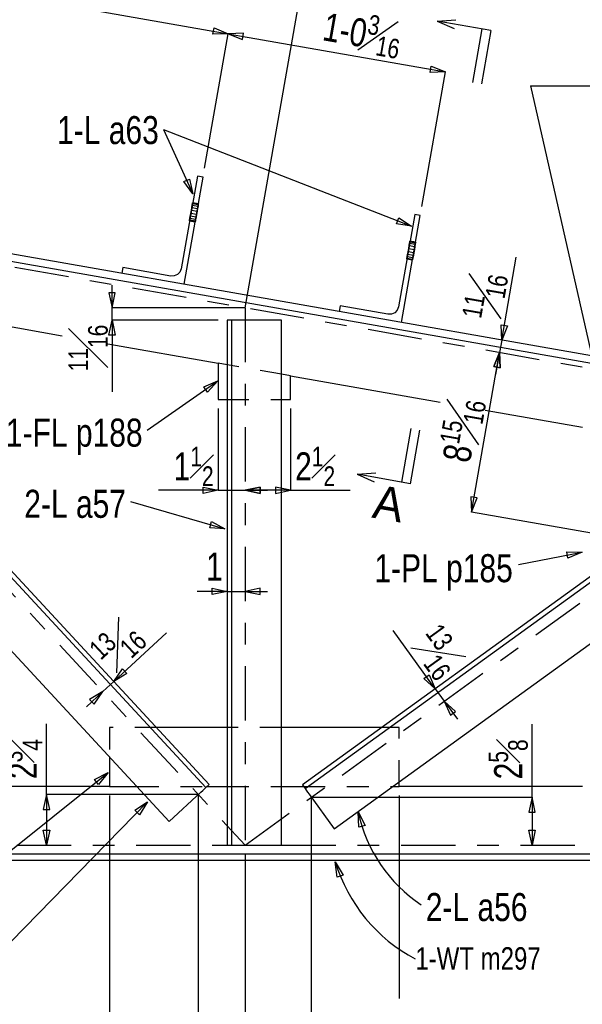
# Model space of a CAD drawing. Header units: inches. Extents: x -17.2 to 17.5, y -11.2 to 11.2.
# Tile 3 of 7: x -11.9 to -9.4, y 3 to 7.5. Entities that reach past the tile are written whole.
import ezdxf
from ezdxf.enums import TextEntityAlignment as Align

# ---------------------------------------------------------------- set-up
doc = ezdxf.new("R2010")
doc.units = ezdxf.units.IN
doc.header["$LTSCALE"] = 2.5
doc.header["$MEASUREMENT"] = 0
doc.linetypes.add('SDS2_5', pattern=[0.04, 0.02, -0.02])
doc.linetypes.add('SDS2_7', pattern=[0.175, 0.1, -0.025, 0.025, -0.025])
doc.layers.add('Layer_0', color=7, linetype='Continuous')
doc.layers.add('Outline', color=7, linetype='Continuous')
doc.styles.add('MTextWidth', font='txt', dxfattribs={"width": 0.8, "height": 0.2})

msp = doc.modelspace()

# ---------------------------------------------------------------- linework, layer by layer
at = {"color": 1, "linetype": 'Continuous'}
for p, q in [((-10.9079, 6.2246), (-10.5971, 7.9925)), ((-10.9079, 6.2246), (-10.5971, 7.9925)), ((-11.9447, 7.6539), (-10.9859, 7.4853)), ((-11.0948, 6.8663), (-10.9859, 7.4853)), ((-11.0948, 6.8663), (-10.9859, 7.4853)), ((-11.0564, 7.4827), (-11.0513, 7.5118)), ((-10.9859, 7.4853), (-11.0564, 7.4827)), ((-11.0513, 7.5118), (-10.9859, 7.4853)), ((-10.9155, 7.488), (-10.9859, 7.4853)), ((-10.9859, 7.4853), (-10.9206, 7.4589)), ((-10.9859, 7.4853), (-9.9859, 7.3096)), ((-10.9206, 7.4589), (-10.9155, 7.488)), ((-10.0948, 6.6905), (-9.9859, 7.3096)), ((-10.0564, 7.3069), (-10.0513, 7.336)), ((-9.9859, 7.3096), (-10.0564, 7.3069)), ((-10.0513, 7.336), (-9.9859, 7.3096)), ((-9.5948, 7.2461), (-9.2342, 5.6518)), ((-9.5948, 7.2461), (-8.7481, 7.2461)), ((-11.2831, 7.0442), (-10.1419, 6.5995)), ((-10.2114, 6.6108), (-10.2007, 6.6383)), ((-10.2007, 6.6383), (-10.1419, 6.5995)), ((-10.1419, 6.5995), (-10.2114, 6.6108)), ((-10.1419, 6.5995), (-10.1419, 6.5995)), ((-9.7274, 6.0759), (-9.6604, 6.4573)), ((-11.5207, 6.2246), (-11.5207, 6.328)), ((-11.5059, 6.2935), (-11.5354, 6.2935)), ((-11.5354, 6.2935), (-11.5207, 6.2246)), ((-11.5207, 6.2246), (-11.5059, 6.2935)), ((-11.5207, 6.1672), (-11.5207, 6.2246)), ((-10.9079, 6.2246), (-11.5207, 6.2246)), ((-11.5354, 6.0984), (-11.5207, 6.1672)), ((-11.0323, 6.1672), (-11.5207, 6.1672)), ((-11.5207, 6.1672), (-11.5207, 5.8369)), ((-11.5207, 6.1672), (-11.5059, 6.0984)), ((-9.7274, 6.0759), (-9.73, 6.1464)), ((-9.73, 6.1464), (-9.7009, 6.1412)), ((-9.7009, 6.1412), (-9.7274, 6.0759)), ((-11.5059, 6.0984), (-11.5354, 6.0984)), ((-9.7274, 6.0759), (-9.7374, 6.0189)), ((-9.7274, 6.0759), (-9.7274, 6.0759)), ((-9.8666, 5.2838), (-9.7374, 6.0189)), ((-9.7374, 6.0189), (-9.7639, 5.9536)), ((-9.7639, 5.9536), (-9.7374, 6.0189)), ((-9.7374, 6.0189), (-9.7553, 5.9171)), ((-9.7348, 5.9485), (-9.7374, 6.0189)), ((-9.7374, 6.0189), (-9.7374, 6.0189)), ((-9.7374, 6.0189), (-9.7348, 5.9485)), ((-9.7374, 6.0189), (-9.7374, 6.0189)), ((-9.7639, 5.9536), (-9.7348, 5.9485)), ((-9.7348, 5.9485), (-9.7639, 5.9536)), ((-11.0323, 5.7611), (-11.0323, 5.3843)), ((-10.699, 5.7611), (-10.699, 5.3843)), ((-11.1012, 5.3696), (-11.1012, 5.3991)), ((-11.1012, 5.3991), (-11.0323, 5.3843)), ((-10.839, 5.3991), (-10.9079, 5.3843)), ((-10.9079, 5.3843), (-10.839, 5.3991)), ((-10.839, 5.3696), (-10.839, 5.3991)), ((-10.839, 5.3991), (-10.839, 5.3696)), ((-10.699, 5.3843), (-10.7679, 5.3991)), ((-10.7679, 5.3991), (-10.7679, 5.3696)), ((-11.0323, 5.3843), (-11.3066, 5.3843)), ((-11.0323, 5.3843), (-11.1012, 5.3696)), ((-11.0323, 5.3843), (-10.9079, 5.3843)), ((-10.9079, 5.3843), (-10.8045, 5.3843)), ((-10.9079, 5.3843), (-10.839, 5.3696)), ((-10.9079, 5.3843), (-10.9079, 5.3843)), ((-10.699, 5.3843), (-10.9079, 5.3843)), ((-10.839, 5.3696), (-10.9079, 5.3843)), ((-10.9079, 5.3843), (-10.9079, 5.3843)), ((-10.7679, 5.3696), (-10.699, 5.3843)), ((-10.699, 5.3843), (-10.4246, 5.3843)), ((-9.8402, 5.3491), (-9.8692, 5.3542)), ((-9.8692, 5.3542), (-9.8666, 5.2838)), ((-9.8666, 5.2838), (-9.8402, 5.3491)), ((-9, 5.1315), (-9.8666, 5.2838)), ((-9.6506, 5.0434), (-9.3577, 5.0994)), ((-9.4226, 5.072), (-9.4282, 5.101)), ((-9.4282, 5.101), (-9.3577, 5.0994)), ((-9.3577, 5.0994), (-9.4226, 5.072)), ((-9.3577, 5.0994), (-9.3577, 5.0994)), ((-10.9906, 4.9193), (-11.1285, 4.9193)), ((-11.0595, 4.9046), (-11.0595, 4.9341)), ((-11.0595, 4.9341), (-10.9906, 4.9193)), ((-10.9906, 4.9193), (-11.0595, 4.9046)), ((-10.9906, 4.9193), (-10.9906, 4.9193)), ((-10.9906, 4.9193), (-10.9079, 4.9193)), ((-10.839, 4.9341), (-10.9079, 4.9193)), ((-10.9079, 4.9193), (-10.8045, 4.9193)), ((-10.9079, 4.9193), (-10.839, 4.9046)), ((-10.9079, 4.9193), (-10.9079, 4.9193)), ((-10.839, 4.9046), (-10.839, 4.9341)), ((-11.513, 4.5045), (-11.2707, 4.7291)), ((-10.0329, 4.4708), (-10.2266, 4.7385)), ((-11.513, 4.5045), (-11.4725, 4.5622)), ((-11.4525, 4.5405), (-11.513, 4.5045)), ((-11.4725, 4.5622), (-11.4525, 4.5405)), ((-10.0853, 4.518), (-10.0613, 4.5353)), ((-10.0613, 4.5353), (-10.0329, 4.4708)), ((-11.513, 4.5045), (-11.563, 4.4582)), ((-11.513, 4.5045), (-11.513, 4.5045)), ((-10.0329, 4.4708), (-10.0853, 4.518)), ((-11.563, 4.4582), (-11.6388, 4.3879)), ((-11.563, 4.4582), (-11.6236, 4.4222)), ((-11.6035, 4.4005), (-11.563, 4.4582)), ((-11.563, 4.4582), (-11.563, 4.4582)), ((-10.0329, 4.4708), (-10.0329, 4.4708)), ((-10.0329, 4.4708), (-9.9919, 4.4141)), ((-11.6236, 4.4222), (-11.6035, 4.4005)), ((-9.9919, 4.4141), (-9.9314, 4.3304)), ((-9.9919, 4.4141), (-9.9635, 4.3496)), ((-9.9396, 4.3669), (-9.9919, 4.4141)), ((-9.9919, 4.4141), (-9.9919, 4.4141)), ((-9.9635, 4.3496), (-9.9396, 4.3669)), ((-11.8223, 3.9843), (-11.8223, 4.3089)), ((-9.5876, 3.9716), (-9.5876, 4.3075)), ((-12.267, 3.0198), (-11.3569, 3.9506)), ((-11.8223, 3.9843), (-11.837, 3.9154)), ((-11.1236, 3.9843), (-11.8223, 3.9843)), ((-11.8075, 3.9154), (-11.8223, 3.9843)), ((-11.8223, 3.9843), (-11.8223, 3.7516)), ((-11.5323, 3.9796), (-11.5323, 2.4747)), ((-11.4156, 3.9116), (-11.3569, 3.9506)), ((-11.3569, 3.9506), (-11.3945, 3.891)), ((-11.3569, 3.9506), (-11.3569, 3.9506)), ((-11.1236, 3.9843), (-11.1236, 2.816)), ((-10.6037, 3.9716), (-10.6037, 2.816)), ((-10.6037, 3.9716), (-9.5876, 3.9716)), ((-10.199, 3.9796), (-10.199, 3.0452)), ((-9.5876, 3.9716), (-9.6023, 3.9027)), ((-9.5728, 3.9027), (-9.5876, 3.9716)), ((-9.5876, 3.9716), (-9.5876, 3.7516)), ((-11.837, 3.9154), (-11.8075, 3.9154)), ((-11.3945, 3.891), (-11.4156, 3.9116)), ((-9.6023, 3.9027), (-9.5728, 3.9027)), ((-11.8223, 3.7516), (-11.837, 3.8205)), ((-11.837, 3.8205), (-11.8075, 3.8205)), ((-11.8075, 3.8205), (-11.8223, 3.7516)), ((-9.5876, 3.7516), (-9.6023, 3.8205)), ((-9.6023, 3.8205), (-9.5728, 3.8205)), ((-9.5728, 3.8205), (-9.5876, 3.7516)), ((-11.8223, 3.7516), (-11.8223, 3.7516)), ((-9.5876, 3.7516), (-9.5876, 3.7516)), ((-10.9079, 3.7099), (-10.9079, 2.816)), ((-10.9079, 3.7099), (-10.9079, 2.816))]:
    msp.add_line(p, q, dxfattribs=at)
at = {"color": 1, "linetype": 'SDS2_7'}
for p, q in [((-12.5092, 6.5061), (-8.5627, 5.8124)), ((-10.9079, 6.2246), (-10.9079, 3.7516)), ((-10.9079, 3.7516), (-8.1573, 5.7411)), ((-12.5092, 5.4789), (-10.9076, 3.7513)), ((-12.5092, 3.7516), (-10.9906, 3.7516)), ((-10.7406, 3.7516), (-8.5627, 3.7516))]:
    msp.add_line(p, q, dxfattribs=at)
at = {"layer": 'Layer_0', "color": 2, "linetype": 'Continuous'}
for p, q in [((-11.1276, 6.8297), (-11.2025, 6.404)), ((-11.1885, 6.3328), (-11.102, 6.8252)), ((-11.102, 6.8252), (-11.1276, 6.8297)), ((-11.1493, 6.7066), (-11.1497, 6.7067)), ((-11.1232, 6.702), (-11.1236, 6.7021)), ((-11.1641, 6.6246), (-11.1637, 6.6246)), ((-11.1381, 6.62), (-11.1376, 6.62)), ((-10.1276, 6.654), (-10.2025, 6.2282)), ((-10.1885, 6.157), (-10.102, 6.6495)), ((-10.102, 6.6495), (-10.1276, 6.654)), ((-10.1493, 6.5308), (-10.1497, 6.5309)), ((-10.1232, 6.5263), (-10.1236, 6.5263)), ((-8.6044, 5.8785), (-12.1473, 6.5013)), ((-12.153, 6.4685), (-8.6044, 5.8447)), ((-10.1641, 6.4488), (-10.1637, 6.4488)), ((-10.1381, 6.4443), (-10.1376, 6.4442)), ((-11.4713, 6.4089), (-11.4758, 6.3833)), ((-11.2507, 6.3702), (-11.4713, 6.4089)), ((-11.2084, 6.3888), (-11.2196, 6.3771)), ((-11.2025, 6.404), (-11.2084, 6.3888)), ((-11.2345, 6.3705), (-11.2507, 6.3702)), ((-11.2196, 6.3771), (-11.2345, 6.3705)), ((-10.4713, 6.2331), (-10.4758, 6.2075)), ((-10.2507, 6.1944), (-10.4713, 6.2331)), ((-10.2084, 6.213), (-10.2196, 6.2013)), ((-10.2025, 6.2282), (-10.2084, 6.213)), ((-12.2045, 6.1755), (-11.7498, 6.0955)), ((-10.9906, 6.1672), (-10.9906, 3.7516)), ((-10.9698, 6.1672), (-10.9906, 6.1672)), ((-10.9698, 3.7516), (-10.9698, 6.1672)), ((-10.9678, 6.1672), (-10.9698, 6.1672)), ((-10.9622, 6.1672), (-10.9678, 6.1672)), ((-10.9537, 6.1672), (-10.9622, 6.1672)), ((-10.9438, 6.1672), (-10.9537, 6.1672)), ((-10.7406, 6.1672), (-10.9438, 6.1672)), ((-10.7406, 3.7516), (-10.7406, 6.1672)), ((-10.2345, 6.1947), (-10.2507, 6.1944)), ((-10.2196, 6.2013), (-10.2345, 6.1947)), ((-11.5397, 6.0586), (-11.0323, 5.9694)), ((-11.0323, 5.9694), (-11.0323, 5.8027)), ((-10.9906, 5.9621), (-11.0323, 5.9694)), ((-10.699, 5.9108), (-10.7406, 5.9181)), ((-10.699, 5.9108), (-10.0104, 5.7898)), ((-10.699, 5.8027), (-10.699, 5.9108)), ((-11.0323, 5.8027), (-10.9906, 5.8027)), ((-10.7406, 5.8027), (-10.699, 5.8027)), ((-9.8035, 5.7534), (-9.3552, 5.6746)), ((-9.0411, 5.1883), (-10.6446, 4.0282)), ((-10.6324, 4.0113), (-9.0289, 5.1715)), ((-12.1229, 5.1317), (-11.0889, 4.0164)), ((-11.0736, 4.0306), (-12.1076, 5.1459)), ((-10.4981, 3.8257), (-8.8946, 4.9858)), ((-12.291, 4.9759), (-11.257, 3.8606)), ((-10.9906, 4.2921), (-11.3161, 4.2921)), ((-10.2799, 4.2921), (-10.7406, 4.2921)), ((-11.5323, 4.1576), (-11.5323, 4.0212)), ((-10.199, 4.0212), (-10.199, 4.0421)), ((-11.5323, 4.0212), (-12.1573, 4.0212)), ((-11.5323, 4.0212), (-11.4059, 4.0212)), ((-11.257, 3.8606), (-11.1118, 3.9952)), ((-11.1118, 3.9952), (-11.1031, 4.0033)), ((-11.1031, 4.0033), (-11.0956, 4.0102)), ((-11.0956, 4.0102), (-11.0907, 4.0148)), ((-11.0907, 4.0148), (-11.0889, 4.0164)), ((-11.0889, 4.0164), (-11.0736, 4.0306)), ((-11.0837, 4.0212), (-10.9906, 4.0212)), ((-10.7406, 4.0212), (-10.6395, 4.0212)), ((-10.6446, 4.0282), (-10.6324, 4.0113)), ((-10.6324, 4.0113), (-10.631, 4.0094)), ((-10.631, 4.0094), (-10.627, 4.0039)), ((-10.627, 4.0039), (-10.6211, 3.9957)), ((-10.6211, 3.9957), (-10.6141, 3.986)), ((-10.2278, 4.0212), (-10.199, 4.0212)), ((-9.3552, 4.0212), (-10.199, 4.0212)), ((-10.6141, 3.986), (-10.4981, 3.8257)), ((-10.9906, 3.7516), (-10.9698, 3.7516)), ((-10.9698, 3.7516), (-10.9678, 3.7516)), ((-10.9678, 3.7516), (-10.9622, 3.7516)), ((-10.9622, 3.7516), (-10.9537, 3.7516)), ((-10.9537, 3.7516), (-10.9438, 3.7516)), ((-10.9438, 3.7516), (-10.7406, 3.7516)), ((-8.6885, 3.7096), (-12.1573, 3.7096)), ((-12.1573, 3.6821), (-8.6885, 3.6821))]:
    msp.add_line(p, q, dxfattribs=at)
at = {"layer": 'Layer_0', "color": 1, "linetype": 'SDS2_5'}
for p, q in [((-11.1501, 6.7042), (-11.1497, 6.7067)), ((-11.1236, 6.7021), (-11.1493, 6.7066)), ((-11.1583, 6.658), (-11.1555, 6.6734)), ((-11.1555, 6.6734), (-11.1533, 6.6861)), ((-11.1555, 6.6734), (-11.1551, 6.6733)), ((-11.1551, 6.6733), (-11.1295, 6.6688)), ((-11.1533, 6.6861), (-11.1514, 6.6969)), ((-11.1533, 6.6861), (-11.1529, 6.686)), ((-11.1529, 6.686), (-11.1272, 6.6815)), ((-11.1514, 6.6969), (-11.1501, 6.7042)), ((-11.1514, 6.6969), (-11.151, 6.6969)), ((-11.151, 6.6969), (-11.1253, 6.6924)), ((-11.1501, 6.7042), (-11.1497, 6.7041)), ((-11.1497, 6.7041), (-11.1241, 6.6996)), ((-11.1291, 6.6687), (-11.1318, 6.6533)), ((-11.1295, 6.6688), (-11.1291, 6.6687)), ((-11.1268, 6.6815), (-11.1291, 6.6687)), ((-11.1272, 6.6815), (-11.1268, 6.6815)), ((-11.1249, 6.6923), (-11.1268, 6.6815)), ((-11.1253, 6.6924), (-11.1249, 6.6923)), ((-11.1237, 6.6995), (-11.1249, 6.6923)), ((-11.1241, 6.6996), (-11.1237, 6.6995)), ((-11.1232, 6.702), (-11.1237, 6.6995)), ((-11.1641, 6.6246), (-11.1637, 6.6272)), ((-11.1637, 6.6272), (-11.1624, 6.6344)), ((-11.1633, 6.6271), (-11.1637, 6.6272)), ((-11.1637, 6.6246), (-11.1381, 6.62)), ((-11.1376, 6.6226), (-11.1633, 6.6271)), ((-11.1624, 6.6344), (-11.1605, 6.6452)), ((-11.162, 6.6343), (-11.1624, 6.6344)), ((-11.1363, 6.6298), (-11.162, 6.6343)), ((-11.1605, 6.6452), (-11.1583, 6.658)), ((-11.1601, 6.6451), (-11.1605, 6.6452)), ((-11.1344, 6.6406), (-11.1601, 6.6451)), ((-11.1578, 6.6579), (-11.1583, 6.658)), ((-11.1322, 6.6534), (-11.1578, 6.6579)), ((-11.1372, 6.6225), (-11.1376, 6.6226)), ((-11.1372, 6.6225), (-11.1376, 6.62)), ((-11.1359, 6.6297), (-11.1372, 6.6225)), ((-11.1359, 6.6297), (-11.1363, 6.6298)), ((-11.134, 6.6406), (-11.1359, 6.6297)), ((-11.134, 6.6406), (-11.1344, 6.6406)), ((-11.1318, 6.6533), (-11.134, 6.6406)), ((-11.1318, 6.6533), (-11.1322, 6.6534)), ((-10.1514, 6.5212), (-10.1501, 6.5284)), ((-10.1501, 6.5284), (-10.1497, 6.5309)), ((-10.1501, 6.5284), (-10.1497, 6.5283)), ((-10.1497, 6.5283), (-10.1241, 6.5238)), ((-10.1236, 6.5263), (-10.1493, 6.5308)), ((-10.1232, 6.5263), (-10.1237, 6.5237)), ((-10.1605, 6.4694), (-10.1583, 6.4822)), ((-10.1583, 6.4822), (-10.1555, 6.4976)), ((-10.1578, 6.4821), (-10.1583, 6.4822)), ((-10.1322, 6.4776), (-10.1578, 6.4821)), ((-10.1555, 6.4976), (-10.1533, 6.5103)), ((-10.1555, 6.4976), (-10.1551, 6.4975)), ((-10.1551, 6.4975), (-10.1295, 6.493)), ((-10.1533, 6.5103), (-10.1514, 6.5212)), ((-10.1533, 6.5103), (-10.1529, 6.5103)), ((-10.1529, 6.5103), (-10.1272, 6.5058)), ((-10.1514, 6.5212), (-10.151, 6.5211)), ((-10.151, 6.5211), (-10.1253, 6.5166)), ((-10.1291, 6.4929), (-10.1318, 6.4775)), ((-10.1295, 6.493), (-10.1291, 6.4929)), ((-10.1268, 6.5057), (-10.1291, 6.4929)), ((-10.1272, 6.5058), (-10.1268, 6.5057)), ((-10.1249, 6.5165), (-10.1268, 6.5057)), ((-10.1253, 6.5166), (-10.1249, 6.5165)), ((-10.1237, 6.5237), (-10.1249, 6.5165)), ((-10.1241, 6.5238), (-10.1237, 6.5237)), ((-10.1641, 6.4488), (-10.1637, 6.4514)), ((-10.1637, 6.4514), (-10.1624, 6.4586)), ((-10.1633, 6.4513), (-10.1637, 6.4514)), ((-10.1637, 6.4488), (-10.1381, 6.4443)), ((-10.1376, 6.4468), (-10.1633, 6.4513)), ((-10.1624, 6.4586), (-10.1605, 6.4694)), ((-10.162, 6.4585), (-10.1624, 6.4586)), ((-10.1363, 6.454), (-10.162, 6.4585)), ((-10.1601, 6.4694), (-10.1605, 6.4694)), ((-10.1344, 6.4648), (-10.1601, 6.4694)), ((-10.1372, 6.4467), (-10.1376, 6.4468)), ((-10.1372, 6.4467), (-10.1376, 6.4442)), ((-10.1359, 6.454), (-10.1372, 6.4467)), ((-10.1359, 6.454), (-10.1363, 6.454)), ((-10.134, 6.4648), (-10.1359, 6.454)), ((-10.134, 6.4648), (-10.1344, 6.4648)), ((-10.1318, 6.4775), (-10.134, 6.4648)), ((-10.1318, 6.4775), (-10.1322, 6.4776)), ((-10.7406, 5.9181), (-10.9906, 5.9621)), ((-10.9906, 5.8027), (-10.7406, 5.8027)), ((-11.3161, 4.2921), (-11.5323, 4.2921)), ((-11.5323, 4.2921), (-11.5323, 4.1576)), ((-10.7406, 4.2921), (-10.9906, 4.2921)), ((-10.199, 4.2921), (-10.2799, 4.2921)), ((-10.199, 4.0421), (-10.199, 4.2921)), ((-11.4059, 4.0212), (-11.0837, 4.0212)), ((-10.9906, 4.0212), (-10.7406, 4.0212)), ((-10.6395, 4.0212), (-10.2278, 4.0212))]:
    msp.add_line(p, q, dxfattribs=at)
at = {"layer": 'Outline', "color": 3, "linetype": 'Continuous'}
for p, q in [((-10.024, 7.5437), (-9.9384, 7.5498)), ((-9.7778, 7.5005), (-10.024, 7.5437)), ((-10.024, 7.5437), (-9.9456, 7.5088)), ((-9.8188, 7.5077), (-9.8621, 7.2615)), ((-9.7778, 7.5005), (-9.8211, 7.2542)), ((-10.1877, 5.4219), (-10.1444, 5.6681)), ((-10.1467, 5.4147), (-10.1034, 5.6609)), ((-10.3929, 5.458), (-10.3072, 5.4641)), ((-10.1467, 5.4147), (-10.3929, 5.458)), ((-10.3929, 5.458), (-10.3144, 5.423))]:
    msp.add_line(p, q, dxfattribs=at)
at = {"layer": 'Outline', "color": 1, "linetype": 'Continuous'}
for p, q in [((-11.2831, 7.0442), (-11.1485, 6.748)), ((-11.1905, 6.8046), (-11.1636, 6.8168)), ((-11.1485, 6.748), (-11.1905, 6.8046)), ((-11.1636, 6.8168), (-11.1485, 6.748)), ((-11.1485, 6.748), (-11.1485, 6.748)), ((-11.3592, 5.6606), (-11.0338, 5.8879)), ((-11.0987, 5.8606), (-11.0338, 5.8879)), ((-11.0818, 5.8364), (-11.0987, 5.8606)), ((-11.0338, 5.8879), (-11.0818, 5.8364)), ((-11.0338, 5.8879), (-11.0338, 5.8879)), ((-11.4357, 5.333), (-11.0008, 5.2072)), ((-11.0711, 5.2122), (-11.0629, 5.2406)), ((-11.0008, 5.2072), (-11.0711, 5.2122)), ((-11.0629, 5.2406), (-11.0008, 5.2072)), ((-11.0008, 5.2072), (-11.0008, 5.2072)), ((-12.3318, 3.4512), (-11.5383, 4.0855)), ((-11.6014, 4.054), (-11.5383, 4.0855)), ((-11.5383, 4.0855), (-11.5829, 4.031)), ((-11.5383, 4.0855), (-11.5383, 4.0855)), ((-11.5829, 4.031), (-11.6014, 4.054)), ((-10.3873, 3.9042), (-10.3873, 3.9042)), ((-10.3873, 3.9042), (-10.3556, 3.8413)), ((-10.3842, 3.8338), (-10.3873, 3.9042)), ((-10.3556, 3.8413), (-10.3842, 3.8338)), ((-10.4934, 3.6739), (-10.4934, 3.6739)), ((-10.4934, 3.6739), (-10.4564, 3.6139)), ((-10.4842, 3.604), (-10.4934, 3.6739)), ((-10.4564, 3.6139), (-10.4842, 3.604))]:
    msp.add_line(p, q, dxfattribs=at)
for centre, radius, start, end in [((-9.7271, 4.0405), 0.6741, 191.6622, 236.6622), ((-9.7706, 3.8952), 0.756, 197.0247, 242.0247)]:
    msp.add_arc(centre, radius, start, end, dxfattribs=at)

# ---------------------------------------------------------------- texts
at = {"color": 2, "linetype": 'Continuous', "width": 0.8}
for s, height, p in [('1', 0.129, (-11.0115, 4.969)), ('1-PL p185', 0.12902, (-9.6762, 4.9613))]:
    msp.add_text(s, height=height, dxfattribs=at).set_placement(p, align=Align.RIGHT)
at = {"color": 2, "linetype": 'Continuous', "char_height": 0.129022, "style": 'MTextWidth'}
for s, insert, attachment_point, rotation in [('\\A1;1-0{\\H0.70x;\\S3#16;}', (-10.384, 7.3997), 8, 350.0303), ('\\A1;{\\H0.70x;\\S11#16;}', (-9.7335, 6.1558), 7, 80.0303), ('\\A1;{\\H0.70x;\\S11#16;}', (-11.5405, 6.1464), 9, 90), ('\\A1;8{\\H0.70x;\\S15#16;}', (-9.8232, 5.6454), 8, 80.0303), ('\\A1;{\\H0.70x;\\S13#16;}', (-11.5112, 4.5332), 7, 42.8331), ('\\A1;{\\H0.70x;\\S13#16;}', (-10.0291, 4.4993), 9, 305.8794), ('\\A1;2{\\H0.70x;\\S3#4;}', (-11.8421, 4.0554), 7, 90), ('\\A1;2{\\H0.70x;\\S5#8;}', (-9.6074, 4.054), 7, 90)]:
    msp.add_mtext(s, dxfattribs=dict(at, insert=insert, attachment_point=attachment_point, rotation=rotation))
for s, insert, attachment_point in [('\\A1;1{\\H0.70x;\\S1#2;}', (-11.0531, 5.4042), 9), ('\\A1;2{\\H0.70x;\\S1#2;}', (-10.6781, 5.4042), 7)]:
    msp.add_mtext(s, dxfattribs=dict(at, insert=insert, attachment_point=attachment_point))
at = {"layer": 'Outline', "color": 2, "linetype": 'Continuous', "width": 0.8}
for s, p in [('1-L a63', (-11.3052, 6.9774)), ('1-FL p188', (-11.38, 5.5852)), ('2-L a57', (-11.4565, 5.2576))]:
    msp.add_text(s, height=0.12902, dxfattribs=at).set_placement(p, align=Align.RIGHT)
at = {"layer": 'Outline', "color": 3, "linetype": 'Continuous'}
msp.add_text('A', height=0.1548, rotation=-9.9697, dxfattribs=at).set_placement((-10.2473, 5.3236), align=Align.MIDDLE_CENTER)
at = {"layer": 'Outline', "color": 2, "linetype": 'Continuous', "width": 0.8}
for s, height, p in [('2-L a56', 0.12902, (-10.0767, 3.402)), ('1-WT m297', 0.10322, (-10.1247, 3.1785))]:
    msp.add_text(s, height=height, dxfattribs=at).set_placement(p)

doc.saveas('drawing.dxf')
